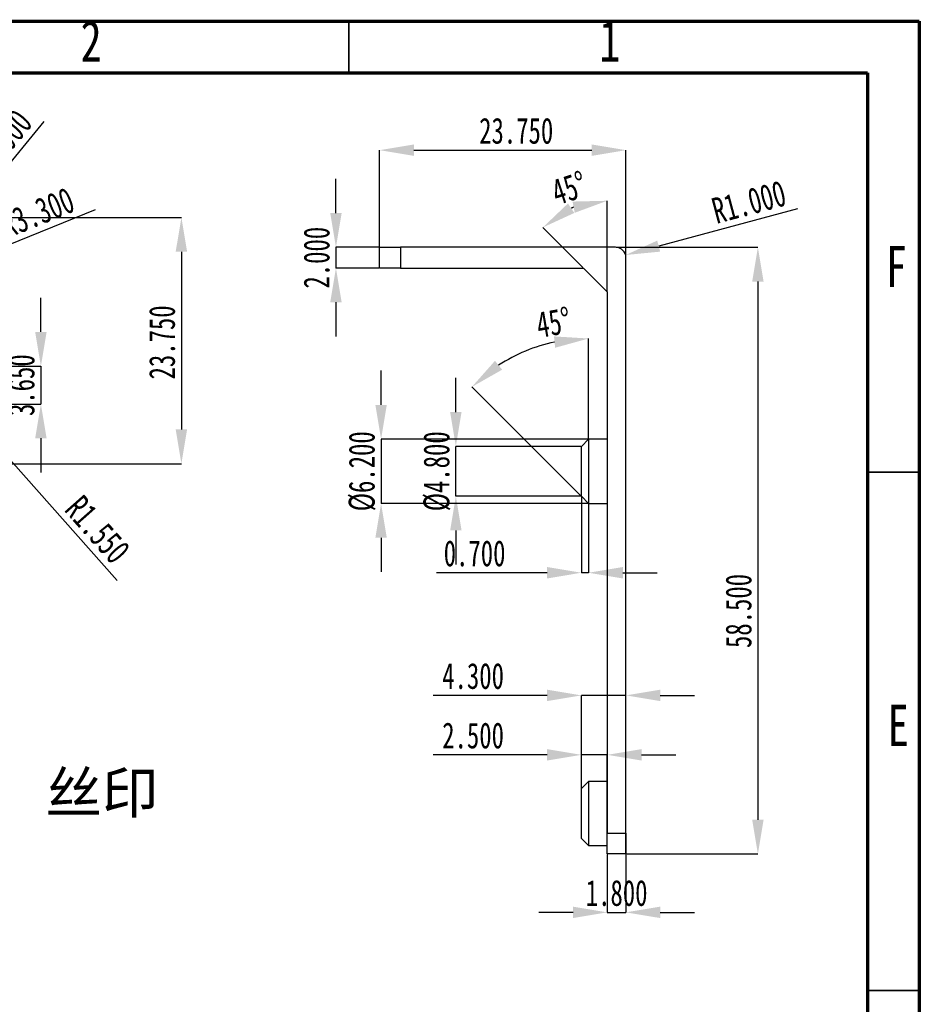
# Model space of a CAD drawing. Header units: millimetres. Extents: x 1643 to 1853, y 2203 to 2490.
# Tile 54 of 54: x 1766 to 1853, y 2395 to 2490. Entities that reach past the tile are written whole.
import ezdxf

# ---------------------------------------------------------------- set-up
doc = ezdxf.new("R2010")
doc.units = ezdxf.units.MM
doc.styles.add('SLDTEXTSTYLE1', font='TXT', dxfattribs={"width": 0.7})
doc.styles.add('SLDTEXTSTYLE2', font='TXT', dxfattribs={"width": 0.75})
doc.styles.add('黑体高度4mm', font='simhei.ttf', dxfattribs={"height": 4})
doc.dimstyles.new('SLDDIMSTYLE0', dxfattribs={"dimtxt": 2.5, "dimasz": 3.302, "dimexe": 0, "dimexo": 0.0625, "dimtad": 1, "dimdec": 3, "dimrnd": 1e-09, "dimzin": 4, "dimdsep": 46, "dimtxsty": 'SLDTEXTSTYLE1', "dimsah": 1, "dimcen": 0.09, "dimadec": 0, "dimazin": 1, "dimtfac": 1, "dimtdec": 3, "dimtofl": 0, "dimtmove": 0, "dimatfit": 3, "dimfxl": 1, "dimfrac": 2, "dimtolj": 1, "dimtzin": 12, "dimarcsym": 0})
doc.dimstyles.new('SLDDIMSTYLE1', dxfattribs={"dimtxt": 2.5, "dimasz": 3.302, "dimexe": 0, "dimexo": 0.0625, "dimtad": 1, "dimdec": 3, "dimrnd": 1e-09, "dimzin": 4, "dimdsep": 46, "dimtxsty": 'SLDTEXTSTYLE1', "dimsah": 1, "dimcen": 0, "dimadec": 0, "dimazin": 1, "dimtfac": 1, "dimtdec": 3, "dimtofl": 0, "dimtmove": 0, "dimatfit": 3, "dimfxl": 1, "dimfrac": 2, "dimtolj": 1, "dimtzin": 12, "dimarcsym": 0})
doc.dimstyles.new('SLDDIMSTYLE2', dxfattribs={"dimtxt": 2.5, "dimasz": 3.302, "dimexe": 0, "dimexo": 0.0625, "dimtad": 1, "dimdec": 3, "dimrnd": 1e-09, "dimzin": 4, "dimdsep": 46, "dimtxsty": 'SLDTEXTSTYLE1', "dimsah": 1, "dimcen": 0.09, "dimadec": 0, "dimazin": 1, "dimtfac": 1, "dimtdec": 3, "dimtmove": 0, "dimatfit": 0, "dimfxl": 1, "dimfrac": 2, "dimtolj": 1, "dimtzin": 12, "dimarcsym": 0})
doc.dimstyles.new('SLDDIMSTYLE4', dxfattribs={"dimtxt": 2.5, "dimasz": 3.302, "dimexe": 0, "dimexo": 0.0625, "dimtad": 1, "dimdec": 3, "dimrnd": 1e-09, "dimzin": 4, "dimdsep": 46, "dimtxsty": 'SLDTEXTSTYLE1', "dimsah": 1, "dimcen": 0, "dimadec": 0, "dimazin": 1, "dimtfac": 1, "dimtdec": 3, "dimtofl": 0, "dimtmove": 1, "dimatfit": 3, "dimfxl": 1, "dimfrac": 2, "dimtolj": 1, "dimtzin": 12, "dimarcsym": 0})
doc.dimstyles.new('SLDDIMSTYLE8', dxfattribs={"dimtxt": 2.5, "dimasz": 3.302, "dimexe": 0, "dimexo": 0.0625, "dimtad": 1, "dimdec": 4, "dimzin": 12, "dimdsep": 46, "dimtxsty": 'SLDTEXTSTYLE1', "dimsah": 1, "dimcen": 0.09, "dimadec": 3, "dimazin": 3, "dimtfac": 1, "dimtdec": 3, "dimtofl": 0, "dimtmove": 0, "dimatfit": 3, "dimfxl": 1, "dimfrac": 2, "dimtolj": 1, "dimtzin": 12, "dimarcsym": 0})
doc.dimstyles.new('SLDDIMSTYLE9', dxfattribs={"dimtxt": 2.5, "dimasz": 3.302, "dimexe": 0, "dimexo": 0.0625, "dimtad": 1, "dimdec": 3, "dimrnd": 1e-09, "dimzin": 0, "dimdsep": 46, "dimtxsty": 'SLDTEXTSTYLE1', "dimsah": 1, "dimcen": 0.09, "dimadec": 0, "dimazin": 0, "dimtfac": 1, "dimtdec": 3, "dimtmove": 0, "dimatfit": 0, "dimfxl": 1, "dimfrac": 2, "dimtolj": 1, "dimtzin": 12, "dimarcsym": 0})

# ---------------------------------------------------------------- blocks, each defined once
blk = doc.blocks.new('*D64')
at = {"color": 0, "linetype": 'Continuous', "lineweight": -2, "transparency": 16777216}
for p, q in [((1760.667, 2470.777), (1781.829, 2470.777)), ((1781.829, 2467.475), (1781.829, 2450.329)), ((1762.667, 2447.027), (1781.829, 2447.027))]:
    blk.add_line(p, q, dxfattribs=at)
at = {"color": 0, "linetype": 'Continuous', "transparency": 16777216}
for points in [[(1781.278, 2467.475), (1782.379, 2467.475), (1781.829, 2470.777)], [(1781.278, 2450.329), (1782.379, 2450.329), (1781.829, 2447.027)]]:
    blk.add_solid(points, dxfattribs=at)
at = {"layer": 'Defpoints', "color": 0, "linetype": 'Continuous', "transparency": 16777216}
for p in [(1760.605, 2470.777), (1762.605, 2447.027), (1781.829, 2447.027)]:
    blk.add_point(p, dxfattribs=at)
at = {"color": 0, "linetype": 'Continuous', "lineweight": 18, "transparency": 16777216, "insert": (1778.704, 2458.724), "char_height": 2.5, "attachment_point": 2, "rotation": 90, "style": 'SLDTEXTSTYLE1'}
blk.add_mtext('\\A1;23.750', dxfattribs=at)
blk = doc.blocks.new('*D76')
at = {"color": 0, "linetype": 'Continuous', "lineweight": -2, "transparency": 16777216}
for p, q in [((1768.283, 2459.729), (1768.283, 2463.031)), ((1759.117, 2456.427), (1768.283, 2456.427)), ((1768.283, 2456.427), (1768.283, 2452.777)), ((1759.237, 2452.777), (1768.283, 2452.777)), ((1768.283, 2449.475), (1768.283, 2446.173))]:
    blk.add_line(p, q, dxfattribs=at)
at = {"color": 0, "linetype": 'Continuous', "transparency": 16777216}
for points in [[(1767.732, 2459.729), (1768.833, 2459.729), (1768.283, 2456.427)], [(1767.732, 2449.475), (1768.833, 2449.475), (1768.283, 2452.777)]]:
    blk.add_solid(points, dxfattribs=at)
at = {"layer": 'Defpoints', "color": 0, "linetype": 'Continuous', "transparency": 16777216}
for p in [(1759.055, 2456.427), (1759.175, 2452.777), (1768.283, 2452.777)]:
    blk.add_point(p, dxfattribs=at)
at = {"color": 0, "linetype": 'Continuous', "lineweight": 18, "transparency": 16777216, "insert": (1765.158, 2454.602), "char_height": 2.5, "attachment_point": 2, "rotation": 90, "style": 'SLDTEXTSTYLE1'}
blk.add_mtext('\\A1;3.650', dxfattribs=at)
blk = doc.blocks.new('*D78')
at = {"color": 0, "linetype": 'Continuous', "lineweight": -2, "transparency": 16777216}
blk.add_line((1773.503, 2471.502), (1761.721, 2466.713), dxfattribs=at)
at = {"color": 0, "linetype": 'Continuous', "transparency": 16777216}
blk.add_solid([(1761.514, 2467.223), (1761.928, 2466.203), (1758.662, 2465.47)], dxfattribs=at)
at = {"layer": 'Defpoints', "color": 0, "linetype": 'Continuous', "transparency": 16777216}
for p in [(1758.662, 2465.47), (1755.605, 2464.227)]:
    blk.add_point(p, dxfattribs=at)
at = {"color": 0, "linetype": 'Continuous', "lineweight": 18, "transparency": 16777216, "insert": (1764.182, 2471.087), "char_height": 2.5, "attachment_point": 1, "rotation": 22.11925, "style": 'SLDTEXTSTYLE1'}
blk.add_mtext('\\A1;R3.300', dxfattribs=at)
blk = doc.blocks.new('*D80')
at = {"color": 0, "linetype": 'Continuous', "lineweight": -2, "transparency": 16777216}
blk.add_line((1775.631, 2435.758), (1762.393, 2450.696), dxfattribs=at)
at = {"color": 0, "linetype": 'Continuous', "transparency": 16777216}
blk.add_solid([(1762.804, 2451.061), (1761.981, 2450.331), (1760.203, 2453.167)], dxfattribs=at)
at = {"layer": 'Defpoints', "color": 0, "linetype": 'Continuous', "transparency": 16777216}
for p in [(1759.175, 2454.327), (1760.203, 2453.167)]:
    blk.add_point(p, dxfattribs=at)
at = {"color": 0, "linetype": 'Continuous', "lineweight": 18, "transparency": 16777216, "insert": (1772.332, 2444.192), "char_height": 2.5, "attachment_point": 1, "rotation": 311.54708, "style": 'SLDTEXTSTYLE1'}
blk.add_mtext('\\A1;R1.550', dxfattribs=at)
blk = doc.blocks.new('*D85')
at = {"color": 0, "linetype": 'Continuous', "lineweight": -2, "transparency": 16777216}
blk.add_line((1768.581, 2480.029), (1755.604, 2464.23), dxfattribs=at)
at = {"color": 0, "linetype": 'Continuous', "transparency": 16777216}
blk.add_solid([(1755.179, 2464.579), (1756.03, 2463.881), (1753.509, 2461.678)], dxfattribs=at)
at = {"layer": 'Defpoints', "color": 0, "linetype": 'Continuous', "transparency": 16777216}
for p in [(1754.143, 2462.451), (1753.509, 2461.678)]:
    blk.add_point(p, dxfattribs=at)
at = {"color": 0, "linetype": 'Continuous', "lineweight": 18, "transparency": 16777216, "insert": (1761.141, 2475.895), "char_height": 2.5, "attachment_point": 1, "rotation": 50.60292, "style": 'SLDTEXTSTYLE1'}
blk.add_mtext('\\A1;R1.000', dxfattribs=at)
blk = doc.blocks.new('*D103')
at = {"color": 0, "linetype": 'Continuous', "lineweight": -2, "transparency": 16777216}
for p, q in [((1800.934, 2467.957), (1800.934, 2477.264)), ((1804.236, 2477.264), (1821.382, 2477.264)), ((1824.684, 2466.957), (1824.684, 2477.264))]:
    blk.add_line(p, q, dxfattribs=at)
at = {"color": 0, "linetype": 'Continuous', "transparency": 16777216}
for points in [[(1804.236, 2477.814), (1804.236, 2476.713), (1800.934, 2477.264)], [(1821.382, 2477.814), (1821.382, 2476.713), (1824.684, 2477.264)]]:
    blk.add_solid(points, dxfattribs=at)
at = {"layer": 'Defpoints', "color": 0, "linetype": 'Continuous', "transparency": 16777216}
for p in [(1824.684, 2477.264), (1800.934, 2467.895), (1824.684, 2466.895)]:
    blk.add_point(p, dxfattribs=at)
at = {"color": 0, "linetype": 'Continuous', "lineweight": 18, "transparency": 16777216, "insert": (1814.103, 2480.389), "char_height": 2.5, "attachment_point": 2, "style": 'SLDTEXTSTYLE1'}
blk.add_mtext('\\A1;23.750', dxfattribs=at)
blk = doc.blocks.new('*D104')
at = {"color": 0, "linetype": 'Continuous', "lineweight": -2, "transparency": 16777216}
for p, q in [((1796.725, 2471.197), (1796.725, 2474.499)), ((1800.871, 2467.895), (1796.725, 2467.895)), ((1796.725, 2467.895), (1796.725, 2465.895)), ((1800.871, 2465.895), (1796.725, 2465.895)), ((1796.725, 2462.593), (1796.725, 2459.291))]:
    blk.add_line(p, q, dxfattribs=at)
at = {"color": 0, "linetype": 'Continuous', "transparency": 16777216}
for points in [[(1796.175, 2471.197), (1797.276, 2471.197), (1796.725, 2467.895)], [(1796.175, 2462.593), (1797.276, 2462.593), (1796.725, 2465.895)]]:
    blk.add_solid(points, dxfattribs=at)
at = {"layer": 'Defpoints', "color": 0, "linetype": 'Continuous', "transparency": 16777216}
for p in [(1800.934, 2467.895), (1796.725, 2465.895), (1800.934, 2465.895)]:
    blk.add_point(p, dxfattribs=at)
at = {"color": 0, "linetype": 'Continuous', "lineweight": 18, "transparency": 16777216, "insert": (1793.6, 2466.895), "char_height": 2.5, "attachment_point": 2, "rotation": 90, "style": 'SLDTEXTSTYLE1'}
blk.add_mtext('\\A1;2.000', dxfattribs=at)
blk = doc.blocks.new('*D105')
at = {"color": 0, "linetype": 'Continuous', "lineweight": -2, "transparency": 16777216}
for p, q in [((1822.884, 2463.657), (1822.884, 2472.385)), ((1820.54, 2465.939), (1816.668, 2469.811))]:
    blk.add_line(p, q, dxfattribs=at)
blk.add_arc((1822.884, 2463.595), 8.79, 111.65122, 113.34878, dxfattribs=at)
at = {"color": 0, "linetype": 'Continuous', "transparency": 16777216}
for points in [[(1819.709, 2471.21), (1819.091, 2472.121), (1816.668, 2469.811)], [(1819.537, 2472.306), (1819.744, 2471.224), (1822.884, 2472.385)]]:
    blk.add_solid(points, dxfattribs=at)
at = {"layer": 'Defpoints', "color": 0, "linetype": 'Continuous', "transparency": 16777216}
for p in [(1818.489, 2471.207), (1820.584, 2465.895), (1822.884, 2463.595), (1822.884, 2463.595), (1822.884, 2409.395)]:
    blk.add_point(p, dxfattribs=at)
at = {"color": 0, "linetype": 'Continuous', "lineweight": 18, "transparency": 16777216, "insert": (1817.273, 2474.303), "char_height": 2.5, "attachment_point": 1, "rotation": 17.93184, "style": 'SLDTEXTSTYLE1'}
blk.add_mtext('\\A1;45°', dxfattribs=at)
blk = doc.blocks.new('*D106')
at = {"color": 0, "linetype": 'Continuous', "lineweight": -2, "transparency": 16777216}
for p, q in [((1823.746, 2467.895), (1837.402, 2467.895)), ((1837.402, 2464.593), (1837.402, 2412.697)), ((1824.746, 2409.395), (1837.402, 2409.395))]:
    blk.add_line(p, q, dxfattribs=at)
at = {"color": 0, "linetype": 'Continuous', "transparency": 16777216}
for points in [[(1836.851, 2464.593), (1837.952, 2464.593), (1837.402, 2467.895)], [(1836.851, 2412.697), (1837.952, 2412.697), (1837.402, 2409.395)]]:
    blk.add_solid(points, dxfattribs=at)
at = {"layer": 'Defpoints', "color": 0, "linetype": 'Continuous', "transparency": 16777216}
for p in [(1823.684, 2467.895), (1824.684, 2409.395), (1837.402, 2409.395)]:
    blk.add_point(p, dxfattribs=at)
at = {"color": 0, "linetype": 'Continuous', "lineweight": 18, "transparency": 16777216, "insert": (1834.277, 2432.823), "char_height": 2.5, "attachment_point": 2, "rotation": 90, "style": 'SLDTEXTSTYLE1'}
blk.add_mtext('\\A1;58.500', dxfattribs=at)
blk = doc.blocks.new('*D107')
at = {"color": 0, "linetype": 'Continuous', "lineweight": -2, "transparency": 16777216}
blk.add_line((1841.216, 2471.592), (1827.839, 2468.008), dxfattribs=at)
at = {"color": 0, "linetype": 'Continuous', "transparency": 16777216}
blk.add_solid([(1827.697, 2468.54), (1827.982, 2467.477), (1824.65, 2467.154)], dxfattribs=at)
at = {"layer": 'Defpoints', "color": 0, "linetype": 'Continuous', "transparency": 16777216}
for p in [(1824.65, 2467.154), (1823.684, 2466.895)]:
    blk.add_point(p, dxfattribs=at)
at = {"color": 0, "linetype": 'Continuous', "lineweight": 18, "transparency": 16777216, "insert": (1832.76, 2472.562), "char_height": 2.5, "attachment_point": 1, "rotation": 15, "style": 'SLDTEXTSTYLE1'}
blk.add_mtext('\\A1;R1.000', dxfattribs=at)
blk = doc.blocks.new('*D108')
at = {"color": 0, "linetype": 'Continuous', "lineweight": -2, "transparency": 16777216}
for p, q in [((1820.384, 2443.832), (1820.384, 2436.511)), ((1821.084, 2443.132), (1821.084, 2436.511)), ((1817.082, 2436.511), (1806.405, 2436.511)), ((1821.084, 2436.511), (1820.384, 2436.511)), ((1824.386, 2436.511), (1827.688, 2436.511))]:
    blk.add_line(p, q, dxfattribs=at)
at = {"color": 0, "linetype": 'Continuous', "transparency": 16777216}
for points in [[(1817.082, 2437.061), (1817.082, 2435.96), (1820.384, 2436.511)], [(1824.386, 2437.061), (1824.386, 2435.96), (1821.084, 2436.511)]]:
    blk.add_solid(points, dxfattribs=at)
at = {"layer": 'Defpoints', "color": 0, "linetype": 'Continuous', "transparency": 16777216}
for p in [(1820.384, 2443.895), (1821.084, 2443.195), (1821.084, 2436.511)]:
    blk.add_point(p, dxfattribs=at)
at = {"color": 0, "linetype": 'Continuous', "lineweight": 18, "transparency": 16777216, "insert": (1810.092, 2439.636), "char_height": 2.5, "attachment_point": 2, "style": 'SLDTEXTSTYLE1'}
blk.add_mtext('\\A1;0.700', dxfattribs=at)
blk = doc.blocks.new('*D109')
at = {"color": 0, "linetype": 'Continuous', "lineweight": -2, "transparency": 16777216}
for p, q in [((1821.084, 2449.457), (1821.084, 2459.099)), ((1820.34, 2443.939), (1809.838, 2454.441))]:
    blk.add_line(p, q, dxfattribs=at)
blk.add_arc((1821.084, 2443.195), 15.904, 101.91721, 123.08279, dxfattribs=at)
at = {"color": 0, "linetype": 'Continuous', "transparency": 16777216}
for points in [[(1817.743, 2459.304), (1817.857, 2458.209), (1821.084, 2459.099)], [(1812.749, 2456.093), (1812.056, 2456.948), (1809.838, 2454.441)]]:
    blk.add_solid(points, dxfattribs=at)
at = {"layer": 'Defpoints', "color": 0, "linetype": 'Continuous', "transparency": 16777216}
for p in [(1813.132, 2456.968), (1821.084, 2449.395), (1820.384, 2443.895), (1821.084, 2443.195), (1821.084, 2443.195)]:
    blk.add_point(p, dxfattribs=at)
at = {"color": 0, "linetype": 'Continuous', "lineweight": 18, "transparency": 16777216, "insert": (1815.879, 2461.612), "char_height": 2.5, "attachment_point": 1, "rotation": 9.65849, "style": 'SLDTEXTSTYLE1'}
blk.add_mtext('\\A1;45°', dxfattribs=at)
blk = doc.blocks.new('*D110')
at = {"color": 0, "linetype": 'Continuous', "lineweight": -2, "transparency": 16777216}
for p, q in [((1808.284, 2451.997), (1808.284, 2455.299)), ((1820.321, 2448.695), (1808.284, 2448.695)), ((1808.284, 2443.895), (1808.284, 2448.695)), ((1820.321, 2443.895), (1808.284, 2443.895)), ((1808.284, 2440.593), (1808.284, 2437.291))]:
    blk.add_line(p, q, dxfattribs=at)
at = {"color": 0, "linetype": 'Continuous', "transparency": 16777216}
for points in [[(1807.733, 2451.997), (1808.834, 2451.997), (1808.284, 2448.695)], [(1807.733, 2440.593), (1808.834, 2440.593), (1808.284, 2443.895)]]:
    blk.add_solid(points, dxfattribs=at)
at = {"layer": 'Defpoints', "color": 0, "linetype": 'Continuous', "transparency": 16777216}
for p in [(1808.284, 2448.695), (1820.384, 2448.695), (1820.384, 2443.895)]:
    blk.add_point(p, dxfattribs=at)
at = {"color": 0, "linetype": 'Continuous', "lineweight": 18, "transparency": 16777216, "insert": (1805.159, 2446.295), "char_height": 2.5, "attachment_point": 2, "rotation": 90, "style": 'SLDTEXTSTYLE1'}
blk.add_mtext('\\A1;%%c4.800', dxfattribs=at)
blk = doc.blocks.new('*D111')
at = {"color": 0, "linetype": 'Continuous', "lineweight": -2, "transparency": 16777216}
for p, q in [((1801.078, 2452.697), (1801.078, 2455.999)), ((1821.021, 2449.395), (1801.078, 2449.395)), ((1801.078, 2449.395), (1801.078, 2443.195)), ((1821.021, 2443.195), (1801.078, 2443.195)), ((1801.078, 2439.893), (1801.078, 2436.591))]:
    blk.add_line(p, q, dxfattribs=at)
at = {"color": 0, "linetype": 'Continuous', "transparency": 16777216}
for points in [[(1800.528, 2452.697), (1801.628, 2452.697), (1801.078, 2449.395)], [(1800.528, 2439.893), (1801.628, 2439.893), (1801.078, 2443.195)]]:
    blk.add_solid(points, dxfattribs=at)
at = {"layer": 'Defpoints', "color": 0, "linetype": 'Continuous', "transparency": 16777216}
for p in [(1821.084, 2449.395), (1801.078, 2443.195), (1821.084, 2443.195)]:
    blk.add_point(p, dxfattribs=at)
at = {"color": 0, "linetype": 'Continuous', "lineweight": 18, "transparency": 16777216, "insert": (1797.953, 2446.295), "char_height": 2.5, "attachment_point": 2, "rotation": 90, "style": 'SLDTEXTSTYLE1'}
blk.add_mtext('\\A1;%%c6.200', dxfattribs=at)
blk = doc.blocks.new('*D112')
at = {"color": 0, "linetype": 'Continuous', "lineweight": -2, "transparency": 16777216}
for p, q in [((1822.884, 2409.332), (1822.884, 2403.759)), ((1824.684, 2409.332), (1824.684, 2403.759)), ((1819.582, 2403.759), (1816.28, 2403.759)), ((1822.884, 2403.759), (1824.684, 2403.759)), ((1827.986, 2403.759), (1831.288, 2403.759))]:
    blk.add_line(p, q, dxfattribs=at)
at = {"color": 0, "linetype": 'Continuous', "transparency": 16777216}
for points in [[(1819.582, 2404.31), (1819.582, 2403.209), (1822.884, 2403.759)], [(1827.986, 2404.31), (1827.986, 2403.209), (1824.684, 2403.759)]]:
    blk.add_solid(points, dxfattribs=at)
at = {"layer": 'Defpoints', "color": 0, "linetype": 'Continuous', "transparency": 16777216}
for p in [(1822.884, 2409.395), (1824.684, 2409.395), (1824.684, 2403.759)]:
    blk.add_point(p, dxfattribs=at)
at = {"color": 0, "linetype": 'Continuous', "lineweight": 18, "transparency": 16777216, "insert": (1823.784, 2406.884), "char_height": 2.5, "attachment_point": 2, "style": 'SLDTEXTSTYLE1'}
blk.add_mtext('\\A1;1.800', dxfattribs=at)
blk = doc.blocks.new('*D113')
at = {"color": 0, "linetype": 'Continuous', "lineweight": -2, "transparency": 16777216}
for p, q in [((1817.082, 2424.685), (1806.113, 2424.685)), ((1820.384, 2415.757), (1820.384, 2424.685)), ((1824.684, 2424.685), (1820.384, 2424.685)), ((1824.684, 2409.457), (1824.684, 2424.685)), ((1827.986, 2424.685), (1831.288, 2424.685))]:
    blk.add_line(p, q, dxfattribs=at)
at = {"color": 0, "linetype": 'Continuous', "transparency": 16777216}
for points in [[(1817.082, 2425.235), (1817.082, 2424.135), (1820.384, 2424.685)], [(1827.986, 2425.235), (1827.986, 2424.135), (1824.684, 2424.685)]]:
    blk.add_solid(points, dxfattribs=at)
at = {"layer": 'Defpoints', "color": 0, "linetype": 'Continuous', "transparency": 16777216}
for p in [(1824.684, 2424.685), (1820.384, 2415.695), (1824.684, 2409.395)]:
    blk.add_point(p, dxfattribs=at)
at = {"color": 0, "linetype": 'Continuous', "lineweight": 18, "transparency": 16777216, "insert": (1809.947, 2427.81), "char_height": 2.5, "attachment_point": 2, "style": 'SLDTEXTSTYLE1'}
blk.add_mtext('\\A1;4.300', dxfattribs=at)
blk = doc.blocks.new('*D114')
at = {"color": 0, "linetype": 'Continuous', "lineweight": -2, "transparency": 16777216}
for p, q in [((1817.082, 2418.95), (1806.113, 2418.95)), ((1820.384, 2415.057), (1820.384, 2418.95)), ((1822.884, 2418.95), (1820.384, 2418.95)), ((1822.884, 2409.457), (1822.884, 2418.95)), ((1826.186, 2418.95), (1829.488, 2418.95))]:
    blk.add_line(p, q, dxfattribs=at)
at = {"color": 0, "linetype": 'Continuous', "transparency": 16777216}
for points in [[(1817.082, 2419.501), (1817.082, 2418.4), (1820.384, 2418.95)], [(1826.186, 2419.501), (1826.186, 2418.4), (1822.884, 2418.95)]]:
    blk.add_solid(points, dxfattribs=at)
at = {"layer": 'Defpoints', "color": 0, "linetype": 'Continuous', "transparency": 16777216}
for p in [(1822.884, 2418.95), (1820.384, 2414.995), (1822.884, 2409.395)]:
    blk.add_point(p, dxfattribs=at)
at = {"color": 0, "linetype": 'Continuous', "lineweight": 18, "transparency": 16777216, "insert": (1809.947, 2422.075), "char_height": 2.5, "attachment_point": 2, "style": 'SLDTEXTSTYLE1'}
blk.add_mtext('\\A1;2.500', dxfattribs=at)

msp = doc.modelspace()

# ---------------------------------------------------------------- linework, layer by layer
at = {"linetype": 'Continuous', "lineweight": 70}
for p, q in [((1642.96048, 2489.71558), (1852.96048, 2489.71558)), ((1852.96048, 2489.71558), (1852.96048, 2202.71558)), ((1647.96048, 2484.71558), (1847.96048, 2484.71558)), ((1847.96048, 2484.71558), (1847.96048, 2207.71558))]:
    msp.add_line(p, q, dxfattribs=at)
at = {"linetype": 'Continuous', "lineweight": 35}
for p, q in [((1797.96048, 2484.71558), (1797.96048, 2489.71558)), ((1847.96048, 2446.21558), (1852.96048, 2446.21558)), ((1847.96048, 2396.21558), (1852.96048, 2396.21558))]:
    msp.add_line(p, q, dxfattribs=at)
at = {"linetype": 'Continuous', "lineweight": 25}
for p, q in [((1800.93396, 2465.89486), (1800.93396, 2467.89486)), ((1800.93396, 2467.89486), (1802.93396, 2467.89486)), ((1802.93396, 2467.89486), (1802.93396, 2465.89486)), ((1823.68396, 2467.89486), (1802.93396, 2467.89486)), ((1824.68396, 2411.39494), (1824.68396, 2466.89486)), ((1802.93396, 2465.89486), (1800.93396, 2465.89486)), ((1802.93396, 2465.89486), (1820.58396, 2465.89486)), ((1820.58396, 2465.89486), (1822.88396, 2463.59486)), ((1822.88396, 2463.59486), (1822.88396, 2411.39494)), ((1821.08396, 2449.39494), (1820.38396, 2448.69494)), ((1822.88396, 2449.39494), (1821.08396, 2449.39494)), ((1821.08396, 2449.39494), (1821.08396, 2443.19495)), ((1820.38396, 2443.89495), (1820.38396, 2448.69494)), ((1820.38396, 2443.89495), (1821.08396, 2443.19495)), ((1821.08396, 2443.19495), (1822.88396, 2443.19495)), ((1821.08396, 2416.39493), (1820.38396, 2415.69493)), ((1820.38396, 2410.89494), (1820.38396, 2415.69493)), ((1822.88396, 2416.39493), (1821.08396, 2416.39493)), ((1821.08396, 2416.39493), (1821.08396, 2410.19494)), ((1820.38396, 2410.89494), (1821.08396, 2410.19494)), ((1822.88396, 2409.39494), (1822.88396, 2411.39494)), ((1822.88396, 2411.39494), (1824.68396, 2411.39494)), ((1824.68396, 2411.39494), (1824.68396, 2409.39494)), ((1821.08396, 2410.19494), (1822.88396, 2410.19494)), ((1824.68396, 2409.39494), (1822.88396, 2409.39494))]:
    msp.add_line(p, q, dxfattribs=at)
msp.add_arc((1823.68396, 2466.89486), 1, 0, 90, dxfattribs=at)

# ---------------------------------------------------------------- texts
at = {"linetype": 'Continuous', "lineweight": 0, "char_height": 3.96875, "attachment_point": 2, "style": 'SLDTEXTSTYLE2'}
for s, insert in [('2', (1773.12585, 2489.77574)), ('1', (1823.12585, 2489.77574)), ('F', (1850.74987, 2468.02574)), ('E', (1850.9359, 2423.77574))]:
    msp.add_mtext(s, dxfattribs=dict(at, insert=insert))
at = {"insert": (1768.71411, 2417.3043), "char_height": 4, "attachment_point": 1, "style": '黑体高度4mm'}
msp.add_mtext_dynamic_manual_height_columns('丝印', width=17.7176172, gutter_width=20, heights=[0], dxfattribs=at)

# ---------------------------------------------------------------- dimensions: what is measured, and where the dimension line sits
at = {"linetype": 'Continuous', "lineweight": 18}
for center, mpoint, dimstyle, picture, middle in [((1754.14342, 2462.45105), (1753.50873, 2461.67828), 'SLDDIMSTYLE4', '*D85', (1765.87027, 2476.72902)), ((1823.68396, 2466.89486), (1824.64988, 2467.15367), 'SLDDIMSTYLE1', '*D107', (1837.09034, 2470.48709)), ((1759.17453, 2454.32724), (1760.20255, 2453.1672), 'SLDDIMSTYLE1', '*D80', (1772.60464, 2439.17237))]:
    dim = msp.add_radius_dim(center=center, mpoint=mpoint, dimstyle=dimstyle, dxfattribs=at)
    dim.commit()
    dim.dimension.update_dxf_attribs({"geometry": picture, "text_midpoint": middle, "dimtype": 164})
for base, p1, p2, dimstyle, picture, middle in [((1824.68396, 2477.26369), (1800.93396, 2467.89486), (1824.68396, 2466.89486), 'SLDDIMSTYLE0', '*D103', (1814.10322, 2477.26369)), ((1821.08396, 2436.51076), (1820.38396, 2443.89495), (1821.08396, 2443.19495), 'SLDDIMSTYLE9', '*D108', (1810.09246, 2436.51076)), ((1824.68396, 2424.68487), (1820.38396, 2415.69493), (1824.68396, 2409.39494), 'SLDDIMSTYLE2', '*D113', (1809.94662, 2424.68487)), ((1822.88396, 2418.95046), (1820.38396, 2414.99494), (1822.88396, 2409.39494), 'SLDDIMSTYLE2', '*D114', (1809.94662, 2418.95046)), ((1824.68396, 2403.75925), (1822.88396, 2409.39494), (1824.68396, 2409.39494), 'SLDDIMSTYLE2', '*D112', (1823.78396, 2403.75925))]:
    dim = msp.add_linear_dim(base=base, p1=p1, p2=p2, dimstyle=dimstyle, dxfattribs=at)
    dim.commit()
    dim.dimension.update_dxf_attribs({"geometry": picture, "text_midpoint": middle, "dimtype": 160})
dim = msp.add_radius_dim(center=(1755.60464, 2464.22724), mpoint=(1758.66176, 2465.4698), dimstyle='SLDDIMSTYLE1', dxfattribs=at)
dim.commit()
dim.dimension.update_dxf_attribs({"geometry": '*D78', "text_midpoint": (1768.43553, 2471.4663)})
for base, line1, line2, picture, middle in [((1818.4888, 2471.20749), ((1820.58396, 2465.89486), (1822.88396, 2463.59486)), ((1822.88396, 2409.39494), (1822.88396, 2463.59486)), '*D105', (1820.17755, 2471.95817)), ((1813.13193, 2456.96828), ((1820.38396, 2443.89495), (1821.08396, 2443.19495)), ((1821.08396, 2449.39494), (1821.08396, 2443.19495)), '*D109', (1818.41565, 2458.87358))]:
    dim = msp.add_angular_dim_2l(base=base, line1=line1, line2=line2, dimstyle='SLDDIMSTYLE8', dxfattribs=at)
    dim.commit()
    dim.dimension.update_dxf_attribs({"geometry": picture, "text_midpoint": middle, "dimtype": 162})
for base, p1, p2, dimstyle, picture, middle in [((1796.72549, 2465.89486), (1800.93396, 2467.89486), (1800.93396, 2465.89486), 'SLDDIMSTYLE2', '*D104', (1796.72549, 2466.89486)), ((1781.82881, 2447.02724), (1760.60464, 2470.77724), (1762.60464, 2447.02724), 'SLDDIMSTYLE0', '*D64', (1781.82881, 2458.7244)), ((1837.40157, 2409.39494), (1823.68396, 2467.89486), (1824.68396, 2409.39494), 'SLDDIMSTYLE0', '*D106', (1837.40157, 2432.82311)), ((1768.28276, 2452.77724), (1759.05464, 2456.42724), (1759.17453, 2452.77724), 'SLDDIMSTYLE2', '*D76', (1768.28276, 2454.60224))]:
    dim = msp.add_linear_dim(base=base, p1=p1, p2=p2, angle=90, dimstyle=dimstyle, dxfattribs=at)
    dim.commit()
    dim.dimension.update_dxf_attribs({"geometry": picture, "text_midpoint": middle, "dimtype": 160})
for base, p1, p2, picture, middle in [((1801.07792, 2443.19495), (1821.08396, 2449.39494), (1821.08396, 2443.19495), '*D111', (1801.07792, 2446.29495)), ((1808.28358, 2448.69494), (1820.38396, 2443.89495), (1820.38396, 2448.69494), '*D110', (1808.28358, 2446.29495))]:
    dim = msp.add_linear_dim(base=base, p1=p1, p2=p2, angle=90, text='%%c<>', dimstyle='SLDDIMSTYLE2', dxfattribs=at)
    dim.commit()
    dim.dimension.update_dxf_attribs({"geometry": picture, "text_midpoint": middle, "dimtype": 160})

doc.saveas('drawing.dxf')
